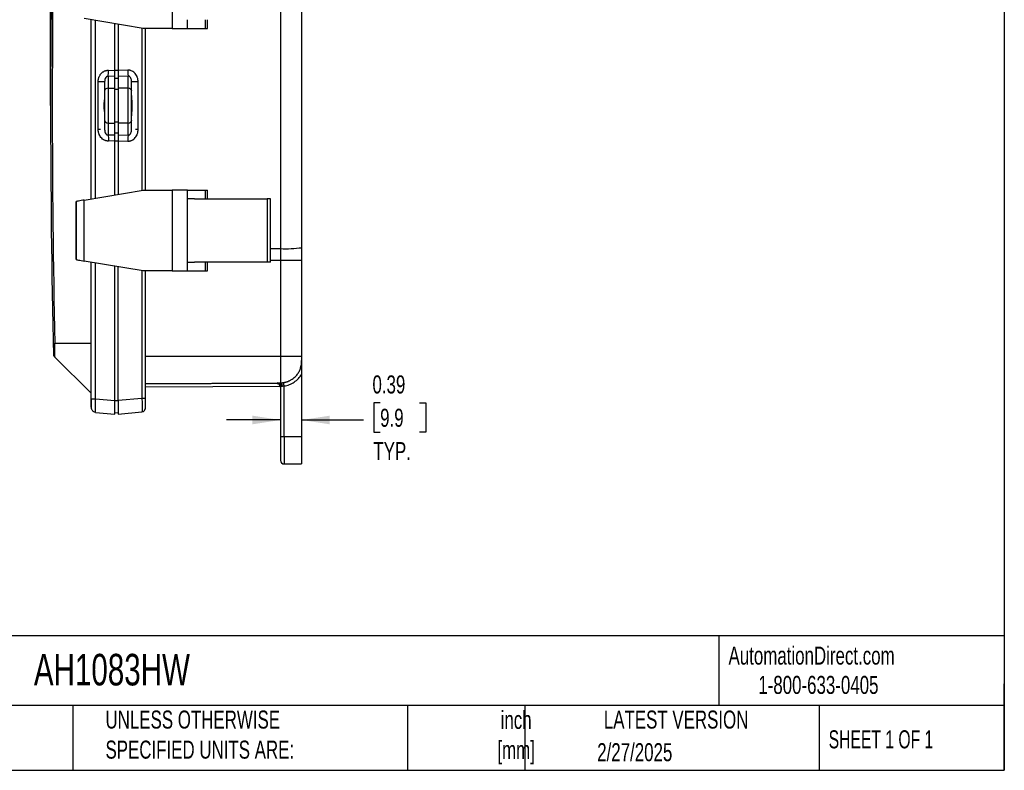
# Model space of a CAD drawing. Header units: inches. Extents: x 1 to 43, y 1 to 33.
# Tile 16 of 20: x 24.8 to 43, y 1 to 14.9. Entities that reach past the tile are written whole.
import ezdxf

# ---------------------------------------------------------------- set-up
doc = ezdxf.new("R2010")
doc.units = ezdxf.units.IN
doc.header["$LTSCALE"] = 4
doc.header["$MEASUREMENT"] = 0
doc.layers.add('DIMENSIONS', color=140, linetype='Continuous', lineweight=25)
doc.layers.add('TEXT', color=140, linetype='Continuous', lineweight=25)
doc.styles.add('SLDTEXTSTYLE0', font='TXT', dxfattribs={"width": 0.7})
doc.styles.add('SLDTEXTSTYLE1', font='TXT', dxfattribs={"width": 0.65})
doc.dimstyles.new('SLDDIMSTYLE0', dxfattribs={"dimtxt": 0.339844, "dimasz": 0.52, "dimexe": 0, "dimexo": 0.0625, "dimgap": 0.084961, "dimtad": 0, "dimtih": 1, "dimtoh": 1, "dimrnd": 1e-09, "dimzin": 12, "dimdsep": 46, "dimtxsty": 'SLDTEXTSTYLE0', "dimsah": 1, "dimcen": 0.09, "dimadec": 0, "dimazin": 3, "dimtfac": 1, "dimtofl": 0, "dimtmove": 0, "dimatfit": 3, "dimfxl": 0, "dimfrac": 2, "dimtolj": 1, "dimtzin": 12, "dimarcsym": 0})
doc.dimstyles.new('SLDDIMSTYLE1', dxfattribs={"dimtxt": 0.339844, "dimasz": 0.52, "dimexe": 0, "dimexo": 0.0625, "dimgap": 0.084961, "dimtad": 0, "dimtih": 1, "dimtoh": 1, "dimrnd": 1e-09, "dimdsep": 46, "dimtxsty": 'SLDTEXTSTYLE0', "dimsah": 1, "dimcen": 0.09, "dimadec": 0, "dimazin": 2, "dimtfac": 1, "dimtmove": 0, "dimatfit": 0, "dimfxl": 0, "dimfrac": 2, "dimtolj": 1, "dimtzin": 12, "dimarcsym": 0})

# ---------------------------------------------------------------- blocks, each defined once
blk = doc.blocks.new('_D')
at = {"layer": 'DIMENSIONS'}
for p, q in [((25.381, 13.489), (25.381, 21.163)), ((30.018, 20.114), (30.018, 21.163)), ((25.381, 20.663), (26.732, 20.663)), ((27.193, 20.663), (27.079, 20.663)), ((27.079, 20.663), (27.079, 20.123)), ((28.485, 20.663), (28.6, 20.663)), ((28.6, 20.663), (28.6, 20.123)), ((30.018, 20.663), (28.946, 20.663)), ((27.079, 20.123), (27.193, 20.123)), ((28.6, 20.123), (28.485, 20.123))]:
    blk.add_line(p, q, dxfattribs=at)
for points in [[(25.381, 20.663), (25.901, 20.583), (25.901, 20.743)], [(30.018, 20.663), (29.498, 20.743), (29.498, 20.583)]]:
    blk.add_solid(points, dxfattribs=at)
at = {"layer": 'DIMENSIONS', "char_height": 0.3333, "attachment_point": 1, "style": 'SLDTEXTSTYLE0'}
for s, insert in [('4.64', (27.334, 21.169)), ('117.8', (27.193, 20.553))]:
    blk.add_mtext(s, dxfattribs=dict(at, insert=insert))
blk = doc.blocks.new('_D_1')
at = {"layer": 'DIMENSIONS'}
for p, q in [((31.469, 7.795), (31.355, 7.795)), ((31.355, 7.795), (31.355, 7.255)), ((32.196, 7.795), (32.31, 7.795)), ((32.31, 7.795), (32.31, 7.255)), ((29.63, 7.477), (28.63, 7.477)), ((30.018, 7.477), (31.164, 7.477)), ((31.355, 7.255), (31.469, 7.255)), ((32.31, 7.255), (32.196, 7.255))]:
    blk.add_line(p, q, dxfattribs=at)
for points in [[(29.63, 7.477), (29.11, 7.557), (29.11, 7.397)], [(30.018, 7.477), (30.538, 7.397), (30.538, 7.557)]]:
    blk.add_solid(points, dxfattribs=at)
at = {"layer": 'DIMENSIONS', "char_height": 0.3333, "attachment_point": 1, "style": 'SLDTEXTSTYLE0'}
for s, insert in [('0.39', (31.327, 8.301)), ('9.9', (31.469, 7.685)), ('TYP.', (31.344, 7.068))]:
    blk.add_mtext(s, dxfattribs=dict(at, insert=insert))

msp = doc.modelspace()

# ---------------------------------------------------------------- linework, layer by layer
for p, q in [((27.624, 16.206), (27.624, 14.718)), ((29.63, 15.932), (29.63, 10.647)), ((27.089, 14.718), (26.002, 14.898)), ((26.128, 11.565), (26.128, 14.878)), ((26.211, 11.578), (26.211, 14.864)), ((26.568, 13.94), (26.568, 14.804)), ((26.628, 14.795), (26.628, 13.94)), ((27.909, 14.718), (27.909, 14.878)), ((28.239, 14.878), (28.239, 14.718)), ((28.28, 14.718), (28.28, 14.878)), ((27.069, 14.721), (27.069, 11.721)), ((27.624, 14.718), (27.089, 14.718)), ((27.128, 14.718), (27.128, 11.724)), ((27.624, 14.718), (27.909, 14.718)), ((27.909, 14.718), (28.239, 14.718)), ((28.239, 14.718), (28.28, 14.718)), ((26.442, 13.831), (26.442, 13.612)), ((26.568, 13.827), (26.442, 13.831)), ((26.451, 13.944), (26.568, 13.94)), ((26.628, 13.938), (26.568, 13.938)), ((26.568, 13.614), (26.568, 13.827)), ((26.806, 13.946), (26.628, 13.94)), ((26.815, 13.833), (26.628, 13.827)), ((26.628, 13.827), (26.628, 13.614)), ((26.815, 13.611), (26.815, 13.833)), ((26.26, 12.85), (26.26, 13.728)), ((26.378, 13.728), (26.375, 13.728)), ((26.381, 13.747), (26.378, 13.728)), ((26.378, 13.728), (26.378, 13.556)), ((26.568, 13.8), (26.628, 13.798)), ((26.878, 13.73), (26.876, 13.749)), ((26.878, 13.555), (26.878, 13.73)), ((26.882, 13.73), (26.878, 13.73)), ((26.997, 12.848), (26.997, 13.73)), ((26.442, 13.612), (26.568, 13.614)), ((26.568, 12.964), (26.568, 13.614)), ((26.628, 13.587), (26.568, 13.589)), ((26.628, 13.614), (26.628, 12.964)), ((26.815, 13.611), (26.628, 13.614)), ((26.878, 13.477), (26.878, 13.401)), ((26.378, 13.46), (26.377, 13.447)), ((26.377, 13.132), (26.378, 13.118)), ((26.878, 13.177), (26.878, 13.102)), ((26.378, 13.023), (26.378, 12.85)), ((26.442, 12.966), (26.568, 12.964)), ((26.442, 12.966), (26.442, 12.747)), ((26.568, 12.989), (26.628, 12.991)), ((26.568, 12.751), (26.568, 12.964)), ((26.815, 12.967), (26.628, 12.964)), ((26.628, 12.964), (26.628, 12.751)), ((26.815, 12.745), (26.815, 12.967)), ((26.878, 12.848), (26.878, 13.023)), ((26.378, 12.85), (26.375, 12.85)), ((26.378, 12.85), (26.381, 12.831)), ((26.442, 12.747), (26.568, 12.751)), ((26.628, 12.78), (26.568, 12.779)), ((26.628, 12.751), (26.815, 12.745)), ((26.876, 12.829), (26.878, 12.848)), ((26.882, 12.848), (26.878, 12.848)), ((26.568, 12.638), (26.451, 12.634)), ((26.568, 12.64), (26.628, 12.64)), ((26.568, 11.638), (26.568, 12.638)), ((26.628, 12.638), (26.806, 12.633)), ((26.628, 12.638), (26.628, 11.648)), ((26.002, 11.544), (27.089, 11.724)), ((27.089, 11.724), (27.624, 11.724)), ((27.624, 11.724), (27.624, 10.236)), ((27.909, 11.724), (27.624, 11.724)), ((27.909, 11.564), (27.909, 11.724)), ((27.909, 11.724), (28.239, 11.724)), ((28.239, 11.724), (28.239, 11.564)), ((28.239, 11.724), (28.28, 11.724)), ((28.28, 11.564), (28.28, 11.724)), ((25.854, 11.516), (25.852, 11.514)), ((25.852, 10.446), (25.852, 11.514)), ((25.854, 11.516), (25.854, 10.443)), ((26.002, 10.416), (26.002, 11.544)), ((27.909, 10.396), (27.909, 11.564)), ((28.038, 11.564), (27.909, 11.564)), ((28.038, 11.564), (29.383, 11.564)), ((29.383, 11.564), (29.383, 10.396)), ((29.445, 10.396), (29.445, 11.564)), ((29.445, 10.647), (29.63, 10.647)), ((29.63, 10.647), (29.63, 10.428)), ((30.018, 10.664), (30.018, 10.428)), ((25.852, 10.446), (25.854, 10.443)), ((27.089, 10.236), (26.002, 10.416)), ((26.128, 7.867), (26.128, 10.395)), ((26.211, 7.867), (26.211, 10.382)), ((27.909, 10.236), (27.909, 10.396)), ((27.909, 10.396), (28.038, 10.396)), ((29.383, 10.396), (28.038, 10.396)), ((28.239, 10.396), (28.239, 10.236)), ((28.28, 10.236), (28.28, 10.396)), ((29.63, 10.428), (29.445, 10.428)), ((29.63, 10.428), (29.63, 8.649)), ((30.018, 10.428), (29.63, 10.428)), ((30.018, 10.428), (30.018, 8.649)), ((26.568, 7.836), (26.568, 10.322)), ((26.628, 7.836), (26.628, 10.312)), ((27.069, 10.239), (27.069, 7.874)), ((27.624, 10.236), (27.089, 10.236)), ((27.128, 10.236), (27.128, 7.874)), ((27.624, 10.236), (27.909, 10.236)), ((27.909, 10.236), (28.239, 10.236)), ((28.239, 10.236), (28.28, 10.236)), ((25.459, 8.895), (26.128, 8.895)), ((25.432, 8.668), (25.46, 8.64)), ((25.46, 8.64), (26.128, 7.972)), ((29.63, 8.649), (27.128, 8.649)), ((29.63, 8.649), (29.63, 8.164)), ((30.018, 8.649), (29.63, 8.649)), ((30.018, 8.324), (30.018, 7.164)), ((27.128, 8.151), (29.582, 8.162)), ((29.565, 8.151), (27.128, 8.141)), ((27.128, 8.089), (29.628, 8.1)), ((29.565, 8.162), (29.565, 8.151)), ((29.565, 8.149), (29.565, 8.151)), ((29.592, 8.16), (29.582, 8.162)), ((29.582, 8.162), (29.592, 8.16)), ((29.625, 8.108), (29.629, 8.096)), ((29.628, 8.112), (29.631, 8.096)), ((29.63, 8.097), (29.63, 7.164)), ((29.695, 8.106), (29.686, 8.17)), ((29.695, 7.164), (29.695, 8.106)), ((26.128, 7.867), (26.131, 7.867)), ((26.211, 7.867), (26.568, 7.836)), ((26.628, 7.831), (26.568, 7.831)), ((27.069, 7.874), (26.628, 7.836)), ((26.128, 7.708), (26.131, 7.692)), ((26.13, 7.722), (26.13, 7.705)), ((26.134, 7.708), (26.131, 7.707)), ((27.128, 7.69), (27.126, 7.679)), ((26.211, 7.618), (26.209, 7.623)), ((26.211, 7.618), (26.568, 7.587)), ((26.568, 7.612), (26.628, 7.614)), ((26.628, 7.587), (27.069, 7.625)), ((27.07, 7.63), (27.069, 7.625)), ((29.695, 7.164), (29.63, 7.164)), ((29.63, 7.164), (29.63, 6.729)), ((30.018, 7.164), (29.695, 7.164)), ((29.695, 7.164), (29.695, 6.664)), ((30.018, 7.164), (30.018, 6.664)), ((29.695, 6.664), (30.018, 6.664))]:
    msp.add_line(p, q)
at = {"flags": 128}
for points in [[(26.442, 13.612), (26.442, 13.566), (26.442, 13.508), (26.442, 13.441), (26.442, 13.367), (26.442, 13.289), (26.442, 13.212), (26.442, 13.138), (26.442, 13.07), (26.442, 13.012), (26.442, 12.966)], [(26.815, 12.967), (26.815, 13.013), (26.815, 13.071), (26.815, 13.138), (26.815, 13.212), (26.815, 13.289), (26.815, 13.366), (26.815, 13.44), (26.815, 13.508), (26.815, 13.565), (26.815, 13.611)]]:
    msp.add_lwpolyline(points, dxfattribs=at)
for centre, radius, start, end in [((233.932, 13.289), 208.551, 178.7303, 181.2697), ((230.303, 13.289), 204.891, 178.77103, 181.22897), ((26.439, 13.551), 0.0609, 87.0886, 175.6889), ((26.818, 13.55), 0.0609, 4.311, 92.9111), ((26.439, 13.027), 0.0609, 184.3109, 272.9112), ((26.818, 13.028), 0.0609, 267.089, 355.6891), ((29.727, 12.879), 2.235, 267.5223, 277.4999), ((29.565, 8.097), 0.065, 0, 90.25), ((29.565, 8.086), 0.0649, 0.0611, 90.3103), ((29.565, 8.084), 0.0649, 0.0586, 90.3078), ((29.598, 8.107), 0.0649, 352.7632, 60.74), ((29.695, 6.729), 0.065, 180, 270)]:
    msp.add_arc(centre, radius, start, end)
for points in [[(30.018, 15.915), (30.018, 14.164), (30.018, 12.414), (30.018, 10.664)], [(26.304, 12.85), (26.29, 12.85), (26.274, 12.85), (26.26, 12.85)], [(26.997, 12.848), (26.983, 12.848), (26.967, 12.848), (26.952, 12.848)], [(29.639, 8.097), (29.633, 8.097), (29.63, 8.097), (29.63, 8.097)]]:
    msp.add_open_spline(points, degree=3)
for points, knots in [([(26.26, 13.728), (26.26, 13.732), (26.26, 13.739), (26.261, 13.749), (26.261, 13.759), (26.263, 13.769), (26.265, 13.783), (26.27, 13.802), (26.278, 13.823), (26.288, 13.844), (26.302, 13.868), (26.32, 13.889), (26.339, 13.906), (26.355, 13.917), (26.37, 13.926), (26.386, 13.933), (26.402, 13.938), (26.418, 13.942), (26.435, 13.944), (26.446, 13.944), (26.451, 13.944)], [0, 0, 0, 0, 0.031655, 0.063134, 0.094485, 0.125761, 0.157009, 0.23017, 0.303343, 0.372174, 0.44005, 0.566299, 0.625406, 0.684403, 0.739016, 0.793296, 0.845177, 0.896584, 0.948023, 1, 1, 1, 1]), ([(26.442, 13.831), (26.439, 13.831), (26.431, 13.832), (26.42, 13.828), (26.409, 13.82), (26.395, 13.803), (26.383, 13.778), (26.382, 13.757), (26.381, 13.747)], [0, 0, 0, 0, 0.090049, 0.180971, 0.285704, 0.409391, 0.738558, 1, 1, 1, 1]), ([(26.442, 13.831), (26.443, 13.836), (26.444, 13.843), (26.446, 13.858), (26.447, 13.867), (26.449, 13.887), (26.449, 13.898), (26.451, 13.921), (26.451, 13.932), (26.451, 13.944)], [0, 0, 0, 0, 0.25, 0.25, 0.5, 0.5, 0.75, 0.75, 1, 1, 1, 1]), ([(26.568, 13.827), (26.568, 13.833), (26.568, 13.84), (26.568, 13.856), (26.568, 13.865), (26.568, 13.885), (26.568, 13.896), (26.568, 13.918), (26.568, 13.929), (26.568, 13.94)], [0, 0, 0, 0, 0.25, 0.25, 0.5, 0.5, 0.75, 0.75, 1, 1, 1, 1]), ([(26.628, 13.94), (26.628, 13.929), (26.628, 13.918), (26.628, 13.896), (26.628, 13.885), (26.628, 13.865), (26.628, 13.856), (26.628, 13.84), (26.628, 13.833), (26.628, 13.827)], [0, 0, 0, 0, 0.25, 0.25, 0.5, 0.5, 0.75, 0.75, 1, 1, 1, 1]), ([(26.806, 13.946), (26.806, 13.934), (26.806, 13.922), (26.808, 13.9), (26.808, 13.889), (26.81, 13.869), (26.811, 13.86), (26.813, 13.844), (26.814, 13.838), (26.815, 13.833)], [0, 0, 0, 0, 0.25, 0.25, 0.5, 0.5, 0.75, 0.75, 1, 1, 1, 1]), ([(26.997, 13.73), (26.997, 13.733), (26.997, 13.74), (26.996, 13.75), (26.995, 13.76), (26.994, 13.77), (26.991, 13.785), (26.987, 13.804), (26.976, 13.833), (26.959, 13.864), (26.933, 13.896), (26.903, 13.92), (26.876, 13.933), (26.854, 13.94), (26.838, 13.944), (26.822, 13.946), (26.811, 13.946), (26.806, 13.946)], [0, 0, 0, 0, 0.030567, 0.061541, 0.092927, 0.124736, 0.156982, 0.235329, 0.303978, 0.441551, 0.567773, 0.684034, 0.7947, 0.847366, 0.897467, 0.948318, 1, 1, 1, 1]), ([(26.876, 13.749), (26.875, 13.759), (26.873, 13.78), (26.862, 13.805), (26.848, 13.822), (26.837, 13.829), (26.826, 13.833), (26.818, 13.833), (26.815, 13.833)], [0, 0, 0, 0, 0.261836, 0.592107, 0.715581, 0.820402, 0.910153, 1, 1, 1, 1]), ([(26.375, 13.728), (26.373, 13.728), (26.37, 13.728), (26.346, 13.728), (26.307, 13.728), (26.276, 13.728), (26.26, 13.728)], [0, 0, 0, 0, 0.156417, 0.437612, 0.718806, 1, 1, 1, 1]), ([(26.997, 13.73), (26.981, 13.73), (26.949, 13.73), (26.911, 13.73), (26.887, 13.73), (26.884, 13.73), (26.882, 13.73)], [0, 0, 0, 0, 0.281188, 0.562375, 0.843563, 1, 1, 1, 1]), ([(26.378, 13.556), (26.378, 13.542), (26.378, 13.527), (26.378, 13.494), (26.378, 13.477), (26.378, 13.443), (26.378, 13.427), (26.378, 13.396), (26.378, 13.382), (26.378, 13.356), (26.378, 13.344), (26.378, 13.324), (26.378, 13.316), (26.378, 13.303), (26.378, 13.298), (26.378, 13.291), (26.378, 13.289), (26.378, 13.289), (26.378, 13.287), (26.378, 13.281), (26.378, 13.276), (26.378, 13.262), (26.378, 13.254), (26.378, 13.234), (26.378, 13.222), (26.378, 13.196), (26.378, 13.182), (26.378, 13.151), (26.378, 13.135), (26.378, 13.101), (26.378, 13.084), (26.378, 13.052), (26.378, 13.036), (26.378, 13.023)], [0, 0, 0, 0, 0.0625, 0.0625, 0.125, 0.125, 0.1875, 0.1875, 0.25, 0.25, 0.3125, 0.3125, 0.375, 0.375, 0.4375, 0.4375, 0.5, 0.5, 0.5625, 0.5625, 0.625, 0.625, 0.6875, 0.6875, 0.75, 0.75, 0.8125, 0.8125, 0.875, 0.875, 0.9375, 0.9375, 1, 1, 1, 1]), ([(26.878, 13.023), (26.878, 13.035), (26.878, 13.048), (26.878, 13.073), (26.878, 13.085), (26.878, 13.105), (26.878, 13.114), (26.878, 13.127), (26.878, 13.132), (26.878, 13.135), (26.878, 13.135), (26.878, 13.135), (26.878, 13.135), (26.878, 13.135), (26.878, 13.136), (26.878, 13.136), (26.878, 13.136), (26.878, 13.138), (26.878, 13.14), (26.878, 13.145), (26.878, 13.15), (26.878, 13.162), (26.878, 13.169), (26.878, 13.181), (26.878, 13.186), (26.878, 13.192), (26.878, 13.193), (26.878, 13.195), (26.878, 13.196), (26.878, 13.197), (26.878, 13.197), (26.878, 13.197), (26.878, 13.197), (26.878, 13.198), (26.878, 13.202), (26.878, 13.208), (26.878, 13.222), (26.878, 13.225), (26.878, 13.228), (26.878, 13.229), (26.878, 13.23), (26.878, 13.231), (26.878, 13.231), (26.878, 13.232), (26.878, 13.237), (26.878, 13.244), (26.878, 13.252), (26.878, 13.257), (26.878, 13.259), (26.878, 13.263), (26.878, 13.265), (26.878, 13.274), (26.878, 13.282), (26.878, 13.304), (26.878, 13.318), (26.878, 13.34), (26.878, 13.347), (26.878, 13.358), (26.878, 13.363), (26.878, 13.367), (26.878, 13.369), (26.878, 13.37), (26.878, 13.37), (26.878, 13.37), (26.878, 13.37), (26.878, 13.37), (26.878, 13.371), (26.878, 13.374), (26.878, 13.38), (26.878, 13.393), (26.878, 13.396), (26.878, 13.4), (26.878, 13.401), (26.878, 13.402), (26.878, 13.403), (26.878, 13.403), (26.878, 13.404), (26.878, 13.408), (26.878, 13.419), (26.878, 13.428), (26.878, 13.437), (26.878, 13.442), (26.878, 13.447), (26.878, 13.45), (26.878, 13.451), (26.878, 13.452), (26.878, 13.458), (26.878, 13.464), (26.878, 13.47), (26.878, 13.472), (26.878, 13.473), (26.878, 13.474), (26.878, 13.474), (26.878, 13.474), (26.878, 13.475), (26.878, 13.475), (26.878, 13.477), (26.878, 13.478), (26.878, 13.484), (26.878, 13.487), (26.878, 13.491), (26.878, 13.492), (26.878, 13.494), (26.878, 13.494), (26.878, 13.494), (26.878, 13.494), (26.878, 13.495), (26.878, 13.496), (26.878, 13.499), (26.878, 13.502), (26.878, 13.511), (26.878, 13.519), (26.878, 13.536), (26.878, 13.546), (26.878, 13.555)], [0, 0, 0, 0, 0.0625, 0.0625, 0.125, 0.125, 0.1875, 0.1875, 0.25, 0.25, 0.265625, 0.265625, 0.266602, 0.266602, 0.267578, 0.267578, 0.269531, 0.273437, 0.28125, 0.28125, 0.3125, 0.3125, 0.34375, 0.34375, 0.359375, 0.359375, 0.363281, 0.365234, 0.366211, 0.366211, 0.366699, 0.366699, 0.367187, 0.375, 0.375, 0.40625, 0.40625, 0.414062, 0.414062, 0.416016, 0.416016, 0.416992, 0.416992, 0.417969, 0.421875, 0.4375, 0.453125, 0.453125, 0.460937, 0.460937, 0.46875, 0.46875, 0.5, 0.5, 0.5625, 0.5625, 0.59375, 0.59375, 0.609375, 0.613281, 0.615234, 0.616211, 0.616211, 0.616699, 0.616699, 0.617187, 0.625, 0.625, 0.65625, 0.65625, 0.664062, 0.664062, 0.666016, 0.666016, 0.666992, 0.666992, 0.667969, 0.671875, 0.6875, 0.71875, 0.71875, 0.734375, 0.742187, 0.746094, 0.746094, 0.75, 0.75, 0.78125, 0.78125, 0.789062, 0.791016, 0.791016, 0.791992, 0.791992, 0.792969, 0.796875, 0.796875, 0.8125, 0.8125, 0.828125, 0.828125, 0.832031, 0.833008, 0.833008, 0.833984, 0.833984, 0.835937, 0.84375, 0.84375, 0.875, 0.875, 0.9375, 0.9375, 1, 1, 1, 1]), ([(26.377, 13.447), (26.375, 13.427), (26.37, 13.38), (26.365, 13.323), (26.363, 13.289)], [0, 0, 0, 0, 0.414366, 1, 1, 1, 1]), ([(26.378, 13.289), (26.378, 13.289), (26.374, 13.289), (26.368, 13.289), (26.365, 13.289), (26.363, 13.289)], [0, 0, 0, 0, 0.078062, 0.539018, 1, 1, 1, 1]), ([(26.363, 13.289), (26.365, 13.255), (26.37, 13.198), (26.375, 13.151), (26.377, 13.132)], [0, 0, 0, 0, 0.584909, 1, 1, 1, 1]), ([(26.878, 13.401), (26.878, 13.399), (26.878, 13.395), (26.879, 13.389), (26.879, 13.383), (26.879, 13.376), (26.88, 13.369), (26.88, 13.362), (26.881, 13.355), (26.882, 13.341), (26.883, 13.319), (26.884, 13.289), (26.883, 13.259), (26.882, 13.235), (26.88, 13.216), (26.879, 13.202), (26.879, 13.189), (26.879, 13.181), (26.878, 13.177)], [0, 0, 0, 0, 0.031303, 0.06248, 0.093578, 0.124647, 0.155734, 0.186887, 0.218155, 0.249585, 0.375069, 0.499299, 0.623536, 0.749132, 0.812144, 0.874698, 0.937187, 1, 1, 1, 1]), ([(26.451, 12.634), (26.449, 12.634), (26.443, 12.634), (26.435, 12.635), (26.427, 12.635), (26.416, 12.637), (26.402, 12.64), (26.386, 12.645), (26.37, 12.652), (26.349, 12.664), (26.324, 12.685), (26.297, 12.716), (26.281, 12.747), (26.272, 12.773), (26.266, 12.791), (26.263, 12.81), (26.26, 12.83), (26.26, 12.843), (26.26, 12.85)], [0, 0, 0, 0, 0.025788, 0.051561, 0.077379, 0.103305, 0.155045, 0.20673, 0.260558, 0.315736, 0.433779, 0.562744, 0.696896, 0.756962, 0.816913, 0.877145, 0.938048, 1, 1, 1, 1]), ([(26.381, 12.831), (26.382, 12.821), (26.383, 12.8), (26.395, 12.775), (26.409, 12.758), (26.42, 12.751), (26.431, 12.747), (26.439, 12.747), (26.442, 12.747)], [0, 0, 0, 0, 0.261011, 0.590512, 0.714304, 0.81908, 0.909998, 1, 1, 1, 1]), ([(26.442, 12.747), (26.444, 12.736), (26.446, 12.719), (26.449, 12.68), (26.451, 12.657), (26.451, 12.634)], [0, 0, 0, 0, 0.5, 0.5, 1, 1, 1, 1]), ([(26.568, 12.638), (26.568, 12.649), (26.568, 12.66), (26.568, 12.682), (26.568, 12.693), (26.568, 12.713), (26.568, 12.722), (26.568, 12.739), (26.568, 12.745), (26.568, 12.751)], [0, 0, 0, 0, 0.25, 0.25, 0.5, 0.5, 0.75, 0.75, 1, 1, 1, 1]), ([(26.628, 12.751), (26.628, 12.745), (26.628, 12.739), (26.628, 12.723), (26.628, 12.713), (26.628, 12.693), (26.628, 12.682), (26.628, 12.66), (26.628, 12.649), (26.628, 12.638)], [0, 0, 0, 0, 0.25, 0.25, 0.5, 0.5, 0.75, 0.75, 1, 1, 1, 1]), ([(26.806, 12.633), (26.808, 12.633), (26.814, 12.633), (26.822, 12.633), (26.83, 12.634), (26.838, 12.635), (26.846, 12.636), (26.854, 12.638), (26.862, 12.641), (26.873, 12.645), (26.886, 12.65), (26.907, 12.662), (26.933, 12.682), (26.959, 12.714), (26.976, 12.745), (26.987, 12.774), (26.992, 12.795), (26.995, 12.815), (26.997, 12.832), (26.997, 12.843), (26.997, 12.848)], [0, 0, 0, 0, 0.025537, 0.051131, 0.076772, 0.102447, 0.128147, 0.153868, 0.179613, 0.205384, 0.260596, 0.314481, 0.432165, 0.558293, 0.695548, 0.763934, 0.842481, 0.897878, 0.950367, 1, 1, 1, 1]), ([(26.815, 12.745), (26.814, 12.74), (26.813, 12.734), (26.811, 12.718), (26.81, 12.709), (26.808, 12.69), (26.808, 12.679), (26.806, 12.656), (26.806, 12.644), (26.806, 12.633)], [0, 0, 0, 0, 0.25, 0.25, 0.5, 0.5, 0.75, 0.75, 1, 1, 1, 1]), ([(26.815, 12.745), (26.818, 12.745), (26.826, 12.745), (26.837, 12.749), (26.848, 12.756), (26.862, 12.773), (26.873, 12.798), (26.875, 12.82), (26.876, 12.829)], [0, 0, 0, 0, 0.089844, 0.179598, 0.284324, 0.407679, 0.737391, 1, 1, 1, 1]), ([(26.002, 11.544), (25.984, 11.541), (25.965, 11.537), (25.928, 11.531), (25.911, 11.528), (25.883, 11.523), (25.872, 11.521), (25.857, 11.518), (25.854, 11.517), (25.854, 11.516)], [0, 0, 0, 0, 0.25, 0.25, 0.5, 0.5, 0.75, 0.75, 1, 1, 1, 1]), ([(29.445, 11.564), (29.445, 11.564), (29.445, 11.564), (29.444, 11.564), (29.443, 11.564), (29.438, 11.564), (29.434, 11.564), (29.422, 11.564), (29.415, 11.564), (29.403, 11.564), (29.399, 11.564), (29.393, 11.564), (29.391, 11.564), (29.387, 11.564), (29.385, 11.564), (29.383, 11.564)], [0, 0, 0, 0, 0.125, 0.125, 0.25, 0.25, 0.5, 0.5, 0.75, 0.75, 0.875, 0.875, 0.9375, 0.9375, 1, 1, 1, 1]), ([(25.854, 10.443), (25.854, 10.443), (25.857, 10.442), (25.872, 10.439), (25.883, 10.437), (25.911, 10.432), (25.928, 10.429), (25.965, 10.422), (25.984, 10.419), (26.002, 10.416)], [0, 0, 0, 0, 0.25, 0.25, 0.5, 0.5, 0.75, 0.75, 1, 1, 1, 1]), ([(29.445, 10.396), (29.445, 10.396), (29.445, 10.396), (29.444, 10.396), (29.443, 10.396), (29.438, 10.396), (29.434, 10.396), (29.422, 10.396), (29.415, 10.396), (29.403, 10.396), (29.399, 10.396), (29.393, 10.396), (29.391, 10.396), (29.387, 10.396), (29.385, 10.396), (29.383, 10.396)], [0, 0, 0, 0, 0.125, 0.125, 0.25, 0.25, 0.5, 0.5, 0.75, 0.75, 0.875, 0.875, 0.9375, 0.9375, 1, 1, 1, 1]), ([(25.46, 8.64), (25.46, 8.64), (25.461, 8.64), (25.461, 8.64), (25.461, 8.641), (25.461, 8.642), (25.461, 8.645), (25.461, 8.649), (25.462, 8.658), (25.462, 8.668), (25.462, 8.685), (25.462, 8.712), (25.462, 8.745), (25.461, 8.773), (25.461, 8.796), (25.461, 8.82), (25.46, 8.842), (25.46, 8.861), (25.46, 8.878), (25.459, 8.889), (25.459, 8.895)], [0, 0, 0, 0, 0.025004, 0.049981, 0.074967, 0.099995, 0.125099, 0.187603, 0.250425, 0.312582, 0.375034, 0.499979, 0.624863, 0.687142, 0.749522, 0.812169, 0.874849, 0.916609, 0.958264, 1, 1, 1, 1]), ([(29.686, 8.17), (29.69, 8.171), (29.698, 8.172), (29.71, 8.174), (29.722, 8.177), (29.734, 8.18), (29.745, 8.184), (29.756, 8.187), (29.767, 8.191), (29.778, 8.196), (29.788, 8.2), (29.811, 8.211), (29.844, 8.23), (29.893, 8.267), (29.939, 8.317), (29.972, 8.371), (29.99, 8.411), (30.002, 8.448), (30.011, 8.483), (30.015, 8.515), (30.017, 8.537), (30.018, 8.558), (30.018, 8.571), (30.018, 8.577)], [0, 0, 0, 0, 0.0215807, 0.0429927, 0.0642176, 0.0852374, 0.1060347, 0.1265928, 0.1468954, 0.1669272, 0.1866736, 0.2061206, 0.2975274, 0.3829103, 0.5287663, 0.6483056, 0.7081911, 0.7609481, 0.8497727, 0.8927352, 0.930306, 0.9673559, 1, 1, 1, 1]), ([(30.018, 8.649), (30.018, 8.635), (30.018, 8.622), (30.018, 8.597), (30.018, 8.586), (30.018, 8.577)], [0, 0, 0, 0, 0.5, 0.5, 1, 1, 1, 1]), ([(30.018, 8.577), (30.018, 8.574), (30.018, 8.566), (30.018, 8.554), (30.018, 8.542), (30.018, 8.527), (30.018, 8.506), (30.018, 8.48), (30.018, 8.449), (30.018, 8.419), (30.018, 8.393), (30.018, 8.372), (30.018, 8.355), (30.018, 8.34), (30.018, 8.329), (30.018, 8.324)], [0, 0, 0, 0, 0.042966, 0.090332, 0.142106, 0.190029, 0.272521, 0.394226, 0.512737, 0.639642, 0.753649, 0.819786, 0.882799, 0.94282, 1, 1, 1, 1]), ([(29.695, 8.106), (29.728, 8.111), (29.761, 8.12), (29.824, 8.144), (29.854, 8.16), (29.909, 8.197), (29.935, 8.219), (29.981, 8.268), (30.001, 8.295), (30.018, 8.324)], [0, 0, 0, 0, 0.25, 0.25, 0.5, 0.5, 0.75, 0.75, 1, 1, 1, 1]), ([(29.589, 8.145), (29.586, 8.145), (29.577, 8.146), (29.568, 8.147), (29.566, 8.148), (29.565, 8.149)], [0, 0, 0, 0, 0.152465, 0.553076, 1, 1, 1, 1]), ([(29.582, 8.162), (29.583, 8.162), (29.586, 8.162), (29.589, 8.162), (29.593, 8.162), (29.597, 8.162), (29.603, 8.163), (29.61, 8.163), (29.62, 8.164), (29.627, 8.164), (29.63, 8.164)], [0, 0, 0, 0, 0.0922892, 0.1847756, 0.2777073, 0.3713288, 0.4658797, 0.6422835, 0.8198552, 1, 1, 1, 1]), ([(29.639, 8.097), (29.638, 8.105), (29.637, 8.118), (29.63, 8.133), (29.623, 8.143), (29.613, 8.152), (29.603, 8.158), (29.596, 8.159), (29.592, 8.16)], [0, 0, 0, 0, 0.269948, 0.415325, 0.563808, 0.712296, 0.857688, 1, 1, 1, 1]), ([(29.63, 8.164), (29.632, 8.164), (29.635, 8.164), (29.64, 8.165), (29.646, 8.165), (29.651, 8.166), (29.658, 8.166), (29.666, 8.167), (29.676, 8.168), (29.682, 8.169), (29.686, 8.17)], [0, 0, 0, 0, 0.098791, 0.197482, 0.296343, 0.395649, 0.495681, 0.664074, 0.831759, 1, 1, 1, 1]), ([(29.663, 8.099), (29.661, 8.099), (29.659, 8.099), (29.655, 8.098), (29.652, 8.098), (29.65, 8.098), (29.647, 8.098), (29.643, 8.097), (29.64, 8.097), (29.639, 8.097)], [0, 0, 0, 0, 0.146294, 0.272129, 0.377501, 0.462409, 0.526852, 0.776294, 1, 1, 1, 1]), ([(29.695, 8.106), (29.693, 8.106), (29.69, 8.105), (29.685, 8.103), (29.681, 8.102), (29.676, 8.101), (29.671, 8.1), (29.667, 8.1), (29.664, 8.099), (29.663, 8.099)], [0, 0, 0, 0, 0.14865, 0.29519, 0.439723, 0.582356, 0.723202, 0.862377, 1, 1, 1, 1]), ([(26.128, 7.716), (26.128, 7.718), (26.128, 7.723), (26.128, 7.76), (26.128, 7.812), (26.128, 7.849), (26.128, 7.867)], [0, 0, 0, 0, 0.148204, 0.478689, 0.73953, 1, 1, 1, 1]), ([(26.13, 7.869), (26.13, 7.851), (26.13, 7.817), (26.13, 7.769), (26.13, 7.729), (26.13, 7.713), (26.13, 7.705)], [0, 0, 0, 0, 0.24991, 0.499819, 0.749878, 1, 1, 1, 1]), ([(26.131, 7.867), (26.132, 7.867), (26.134, 7.867), (26.151, 7.867), (26.178, 7.867), (26.2, 7.867), (26.211, 7.867)], [0, 0, 0, 0, 0.154069, 0.436046, 0.718023, 1, 1, 1, 1]), ([(26.209, 7.623), (26.209, 7.623), (26.209, 7.625), (26.208, 7.643), (26.207, 7.686), (26.208, 7.755), (26.209, 7.817), (26.21, 7.85), (26.211, 7.867)], [0, 0, 0, 0, 0.008176, 0.15284, 0.429354, 0.706351, 0.85124, 1, 1, 1, 1]), ([(26.568, 7.587), (26.568, 7.587), (26.568, 7.588), (26.568, 7.594), (26.568, 7.598), (26.568, 7.61), (26.568, 7.618), (26.568, 7.637), (26.568, 7.648), (26.568, 7.672), (26.568, 7.685), (26.568, 7.714), (26.568, 7.729), (26.568, 7.759), (26.568, 7.775), (26.568, 7.806), (26.568, 7.821), (26.568, 7.836)], [0, 0, 0, 0, 0.125, 0.125, 0.25, 0.25, 0.375, 0.375, 0.5, 0.5, 0.625, 0.625, 0.75, 0.75, 0.875, 0.875, 1, 1, 1, 1]), ([(26.628, 7.836), (26.628, 7.821), (26.628, 7.806), (26.628, 7.775), (26.628, 7.759), (26.628, 7.728), (26.628, 7.713), (26.628, 7.685), (26.628, 7.672), (26.628, 7.647), (26.628, 7.636), (26.628, 7.618), (26.628, 7.61), (26.628, 7.598), (26.628, 7.594), (26.628, 7.588), (26.628, 7.587), (26.628, 7.587)], [0, 0, 0, 0, 0.125, 0.125, 0.25, 0.25, 0.375, 0.375, 0.5, 0.5, 0.625, 0.625, 0.75, 0.75, 0.875, 0.875, 1, 1, 1, 1]), ([(27.128, 7.874), (27.128, 7.874), (27.127, 7.874), (27.121, 7.874), (27.117, 7.874), (27.106, 7.874), (27.099, 7.874), (27.084, 7.874), (27.076, 7.874), (27.069, 7.874)], [0, 0, 0, 0, 0.25, 0.25, 0.5, 0.5, 0.75, 0.75, 1, 1, 1, 1]), ([(27.069, 7.874), (27.069, 7.857), (27.07, 7.824), (27.071, 7.762), (27.072, 7.693), (27.071, 7.65), (27.07, 7.632), (27.07, 7.63), (27.07, 7.63)], [0, 0, 0, 0, 0.1488162, 0.2936434, 0.5702086, 0.8468085, 0.9916274, 1, 1, 1, 1]), ([(27.128, 7.874), (27.128, 7.847), (27.128, 7.793), (27.128, 7.733), (27.128, 7.703), (27.128, 7.699), (27.128, 7.698)], [0, 0, 0, 0, 0.337237, 0.675316, 0.941751, 1, 1, 1, 1]), ([(26.13, 7.693), (26.131, 7.688), (26.133, 7.678), (26.139, 7.677), (26.141, 7.677)], [0, 0, 0, 0, 0.481461, 1, 1, 1, 1]), ([(26.134, 7.68), (26.138, 7.673), (26.145, 7.657), (26.164, 7.639), (26.187, 7.627), (26.203, 7.624), (26.211, 7.623)], [0, 0, 0, 0, 0.2549405, 0.5135237, 0.7649285, 1, 1, 1, 1]), ([(27.069, 7.63), (27.074, 7.631), (27.086, 7.633), (27.103, 7.641), (27.116, 7.654), (27.122, 7.666), (27.124, 7.671)], [0, 0, 0, 0, 0.235076, 0.486487, 0.745071, 1, 1, 1, 1]), ([(27.121, 7.672), (27.122, 7.671), (27.125, 7.67), (27.127, 7.675), (27.127, 7.679)], [0, 0, 0, 0, 0.401829, 1, 1, 1, 1]), ([(27.121, 7.672), (27.122, 7.671), (27.125, 7.67), (27.127, 7.675), (27.127, 7.679)], [0, 0, 0, 0, 0.4017622, 1, 1, 1, 1]), ([(27.128, 7.694), (27.128, 7.693), (27.128, 7.693), (27.126, 7.698), (27.124, 7.702)], [0, 0, 0, 0, 0.293644, 1, 1, 1, 1])]:
    msp.add_open_spline(points, degree=3, knots=knots)
at = {"layer": 'DIMENSIONS'}
msp.add_line((25.381, 13.289), (25.381, 19.468), dxfattribs=at)
at = {"layer": 'TEXT'}
for p, q in [((43, 33), (43, 1)), ((43, 3.484), (1, 3.484)), ((37.728, 3.484), (37.728, 2.2)), ((43, 1), (43, 2.6)), ((43, 2.2), (1, 2.2)), ((25.792, 2.2), (25.792, 1)), ((31.972, 2.2), (31.972, 1)), ((34.144, 2.2), (34.144, 1)), ((39.582, 2.2), (39.582, 1)), ((1, 1), (43, 1))]:
    msp.add_line(p, q, dxfattribs=at)

# ---------------------------------------------------------------- texts
at = {"color": 179, "linetype": 'Continuous', "lineweight": 18, "char_height": 0.33333, "attachment_point": 1, "style": 'SLDTEXTSTYLE0'}
for s, insert in [('AutomationDirect.com', (37.905, 3.288)), ('1-800-633-0405', (38.455, 2.746))]:
    msp.add_mtext(s, dxfattribs=dict(at, insert=insert))
at = {"layer": 'TEXT'}
for s, insert, char_height, attachment_point, style in [('AH1083HW', (25.072, 3.153), 0.5833, 1, 'SLDTEXTSTYLE0'), ('UNLESS OTHERWISE ^JSPECIFIED UNITS ARE:', (26.395, 2.105), 0.33333, 1, 'SLDTEXTSTYLE0'), ('inch^J[mm]', (33.981, 2.099), 0.3333, 2, 'SLDTEXTSTYLE0'), ('LATEST VERSION', (36.937, 2.105), 0.33333, 2, 'SLDTEXTSTYLE0'), ('SHEET 1 OF 1', (39.755, 1.74), 0.33333, 1, 'SLDTEXTSTYLE1'), ('2/27/2025', (36.173, 1.502), 0.3333, 2, 'SLDTEXTSTYLE0')]:
    msp.add_mtext(s, dxfattribs=dict(at, insert=insert, char_height=char_height, attachment_point=attachment_point, style=style))

# ---------------------------------------------------------------- dimensions: what is measured, and where the dimension line sits
at = {"layer": 'DIMENSIONS'}
dim = msp.add_linear_dim(base=(30.018, 20.663), p1=(25.381, 13.289), p2=(30.018, 19.914), dimstyle='SLDDIMSTYLE0', dxfattribs=at)
dim.commit()
dim.dimension.update_dxf_attribs({"geometry": '_D', "text_midpoint": (27.839, 20.663), "dimtype": 160})
dim = msp.add_linear_dim(base=(30.018, 7.477), p1=(29.63, 7.164), p2=(30.018, 6.664), text='<>\\PTYP.', dimstyle='SLDDIMSTYLE1', dxfattribs=at)
dim.commit()
dim.dimension.update_dxf_attribs({"geometry": '_D_1', "text_midpoint": (31.832, 7.477), "dimtype": 160})

doc.saveas('drawing.dxf')
